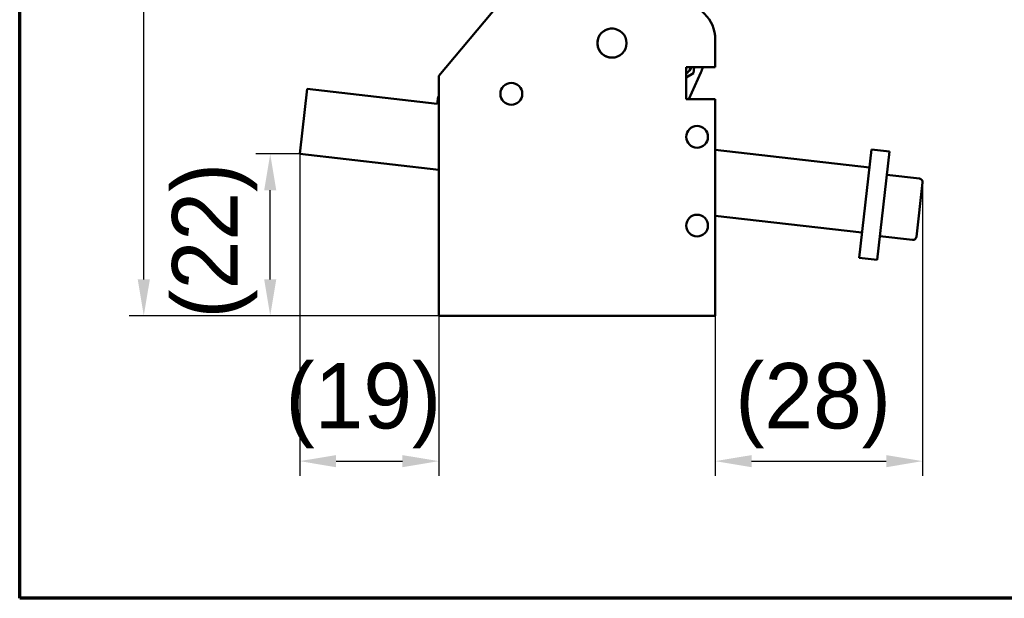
# Model space of a CAD drawing. Header units: millimetres. Extents: x 0 to 594, y 0 to 420.
# Tile 1 of 24: x 20 to 155, y 20 to 100. Entities that reach past the tile are written whole.
import ezdxf

# ---------------------------------------------------------------- set-up
doc = ezdxf.new("R2010")
doc.units = ezdxf.units.MM
doc.header["$LTSCALE"] = 2
for name, color, linetype, lineweight in [('Border (ISO)', 7, 'Continuous', 70), ('Dimension (ISO)', 7, 'Continuous', 25), ('Visible (ISO)', 7, 'Continuous', 50)]:
    doc.layers.add(name, color=color, linetype=linetype, lineweight=lineweight)
doc.styles.add('Note Text (JIS)', font='meiryo.ttc')
doc.dimstyles.new('Default (JIS)', dxfattribs={"dimscale": 2, "dimtxt": 4.5, "dimasz": 2.5, "dimexe": 1, "dimexo": 0, "dimgap": 0.8, "dimtad": 1, "dimrnd": 1e-08, "dimdsep": 46, "dimtxsty": 'Note Text (JIS)', "dimcen": 0.09, "dimdle": 10, "dimclrd": 256, "dimclre": 256, "dimclrt": 256, "dimadec": 0, "dimazin": 2, "dimtfac": 0.777778, "dimtmove": 0, "dimatfit": 3, "dimfxl": 1, "dimtolj": 1, "dimtzin": 0, "dimlwd": -1, "dimlwe": -1, "dimarcsym": 0})

# ---------------------------------------------------------------- blocks, each defined once
blk = doc.blocks.new('図面枠 既定の図面枠')
at = {"layer": 'Border (ISO)', "flags": 128}
blk.add_lwpolyline([(10, 10), (10, 200), (287, 200), (287, 10), (10, 10)], dxfattribs=at)
blk = doc.blocks.new('*D20')
at = {"layer": 'Defpoints', "color": 0}
for p in [(37.05, 174.04), (64.95, 174.04), (77.59, 58.87)]:
    blk.add_point(p, dxfattribs=at)
at = {"layer": 'Dimension (ISO)'}
for p, q in [((64.95, 174.04), (35.05, 174.04)), ((37.05, 63.87), (37.05, 169.04)), ((77.59, 58.87), (35.05, 58.87))]:
    blk.add_line(p, q, dxfattribs=at)
for points in [[(36.22, 169.04), (37.89, 169.04), (37.05, 174.04)], [(36.22, 63.87), (37.89, 63.87), (37.05, 58.87)]]:
    blk.add_solid(points, dxfattribs=at)
at = {"layer": 'Dimension (ISO)', "insert": (23.56, 98.1), "char_height": 9, "attachment_point": 1, "rotation": 90, "style": 'Note Text (JIS)'}
blk.add_mtext('\\A1; \\fメイリオ|b0|i0;\\H9.0000;(115)', dxfattribs=at)
blk = doc.blocks.new('*D21')
at = {"layer": 'Defpoints', "color": 0}
for p in [(54.43, 81.12), (58.48, 81.12), (77.59, 58.87)]:
    blk.add_point(p, dxfattribs=at)
at = {"layer": 'Dimension (ISO)'}
for p, q in [((58.48, 81.12), (52.43, 81.12)), ((54.43, 63.87), (54.43, 76.12)), ((77.59, 58.87), (52.43, 58.87))]:
    blk.add_line(p, q, dxfattribs=at)
for points in [[(53.6, 76.12), (55.26, 76.12), (54.43, 81.12)], [(53.6, 63.87), (55.26, 63.87), (54.43, 58.87)]]:
    blk.add_solid(points, dxfattribs=at)
at = {"layer": 'Dimension (ISO)', "insert": (40.94, 55.44), "char_height": 9, "attachment_point": 1, "rotation": 90, "style": 'Note Text (JIS)'}
blk.add_mtext('\\A1; \\fメイリオ|b0|i0;\\H9.0000;(22)', dxfattribs=at)
blk = doc.blocks.new('*D22')
at = {"layer": 'Defpoints', "color": 0}
for p in [(58.48, 81.12), (77.59, 58.87), (77.59, 38.87)]:
    blk.add_point(p, dxfattribs=at)
at = {"layer": 'Dimension (ISO)'}
for p, q in [((58.48, 81.12), (58.48, 36.87)), ((77.59, 58.87), (77.59, 36.87)), ((63.48, 38.87), (72.59, 38.87))]:
    blk.add_line(p, q, dxfattribs=at)
for points in [[(63.48, 39.7), (63.48, 38.03), (58.48, 38.87)], [(72.59, 39.7), (72.59, 38.03), (77.59, 38.87)]]:
    blk.add_solid(points, dxfattribs=at)
at = {"layer": 'Dimension (ISO)', "insert": (53.48, 52.36), "char_height": 9, "attachment_point": 1, "style": 'Note Text (JIS)'}
blk.add_mtext('\\A1; \\fメイリオ|b0|i0;\\H9.0000;(19)', dxfattribs=at)
blk = doc.blocks.new('*D23')
at = {"layer": 'Defpoints', "color": 0}
for p in [(144.08, 77.18), (115.59, 58.87), (144.08, 38.87)]:
    blk.add_point(p, dxfattribs=at)
at = {"layer": 'Dimension (ISO)'}
for p, q in [((144.08, 77.18), (144.08, 36.87)), ((115.59, 58.87), (115.59, 36.87)), ((120.59, 38.87), (139.08, 38.87))]:
    blk.add_line(p, q, dxfattribs=at)
for points in [[(120.59, 39.7), (120.59, 38.03), (115.59, 38.87)], [(139.08, 39.7), (139.08, 38.03), (144.08, 38.87)]]:
    blk.add_solid(points, dxfattribs=at)
at = {"layer": 'Dimension (ISO)', "insert": (115.29, 52.36), "char_height": 9, "attachment_point": 1, "style": 'Note Text (JIS)'}
blk.add_mtext('\\A1; \\fメイリオ|b0|i0;\\H9.0000;(28)', dxfattribs=at)

msp = doc.modelspace()

# ---------------------------------------------------------------- linework, layer by layer
at = {"layer": 'Visible (ISO)'}
for p, q in [((85.984, 101.867), (77.593, 91.867)), ((115.593, 96.867), (115.593, 93.067)), ((111.593, 93.067), (115.593, 93.067)), ((111.593, 88.667), (111.593, 93.067)), ((111.593, 91.636), (112.606, 92.243)), ((111.978, 88.667), (113.63, 92.327)), ((112.606, 92.243), (112.708, 93.067)), ((77.593, 84.089), (77.593, 91.867)), ((58.478, 81.118), (59.494, 90.06)), ((59.494, 90.06), (77.379, 88.028)), ((77.379, 88.028), (77.492, 89.022)), ((77.593, 89.01), (77.492, 89.022)), ((115.593, 88.667), (111.593, 88.667)), ((115.593, 88.667), (115.593, 58.867)), ((77.593, 58.867), (77.593, 84.089)), ((136.77, 79.267), (115.593, 81.674)), ((137.052, 81.751), (135.359, 66.847)), ((137.052, 81.751), (139.536, 81.469)), ((139.536, 81.469), (137.843, 66.565)), ((58.478, 81.118), (77.593, 78.946)), ((143.64, 77.732), (139.169, 78.24)), ((144.081, 77.179), (143.234, 69.727)), ((135.754, 70.325), (115.593, 72.616)), ((142.681, 69.286), (138.21, 69.794)), ((135.359, 66.847), (137.843, 66.565)), ((115.593, 58.867), (77.593, 58.867))]:
    msp.add_line(p, q, dxfattribs=at)
for centre, radius in [((101.393, 96.367), 2), ((87.563, 89.387), 1.5), ((87.563, 89.387), 1.5), ((113.093, 83.467), 1.5), ((113.093, 83.467), 1.5), ((113.093, 71.267), 1.5)]:
    msp.add_circle(centre, radius, dxfattribs=at)
for centre, radius, start, end in [((110.593, 96.867), 5, 0, 90), ((101.393, 96.367), 2, 83.52066, 263.51514), ((110.895, 93.561), 1.5, 297.7077, 340.76955), ((110.895, 93.561), 1.5, 297.71595, 340.76867), ((110.895, 93.561), 1.5, 297.71042, 340.76926), ((110.895, 93.561), 1.5, 297.71317, 340.76897), ((110.895, 93.561), 1.5, 297.71042, 340.76926), ((110.895, 93.561), 3, 335.71174, 350.52097), ((143.584, 77.235), 0.5, 353.5179, 83.5179), ((142.737, 69.783), 0.5, 263.5179, 353.5179)]:
    msp.add_arc(centre, radius, start, end, dxfattribs=at)

# ---------------------------------------------------------------- block references
at = {"xscale": 2, "yscale": 2, "zscale": 2}
msp.add_blockref('図面枠 既定の図面枠', (0, 0), dxfattribs=at)

# ---------------------------------------------------------------- dimensions: what is measured, and where the dimension line sits
at = {"layer": 'Dimension (ISO)'}
for base, p1, p2, angle, text, picture, middle in [((37.054, 174.038), (77.593, 58.867), (64.946, 174.038), 90, ' \\fメイリオ|b0|i0;\\H9.0000;(115)', '*D20', (37.054, 116.453)), ((54.43, 81.118), (77.593, 58.867), (58.478, 81.118), 90, ' \\fメイリオ|b0|i0;\\H9.0000;(22)', '*D21', (54.43, 69.993)), ((77.593, 38.867), (58.478, 81.118), (77.593, 58.867), 180, ' \\fメイリオ|b0|i0;\\H9.0000;(19)', '*D22', (68.035, 38.867)), ((144.081, 38.867), (115.593, 58.867), (144.081, 77.179), 180, ' \\fメイリオ|b0|i0;\\H9.0000;(28)', '*D23', (129.837, 38.867))]:
    dim = msp.add_linear_dim(base=base, p1=p1, p2=p2, angle=angle, text=text, dimstyle='Default (JIS)', override={"dimgap": 0.8, "dimdec": 2, "dimtol": 0, "dimlim": 0, "dimtp": 0, "dimtm": 0, "dimtdec": 2, "dimtofl": 0, "dimatfit": 1}, dxfattribs=at)
    dim.commit()
    dim.dimension.update_dxf_attribs({"geometry": picture, "text_midpoint": middle, "dimtype": 160})

doc.saveas('drawing.dxf')
